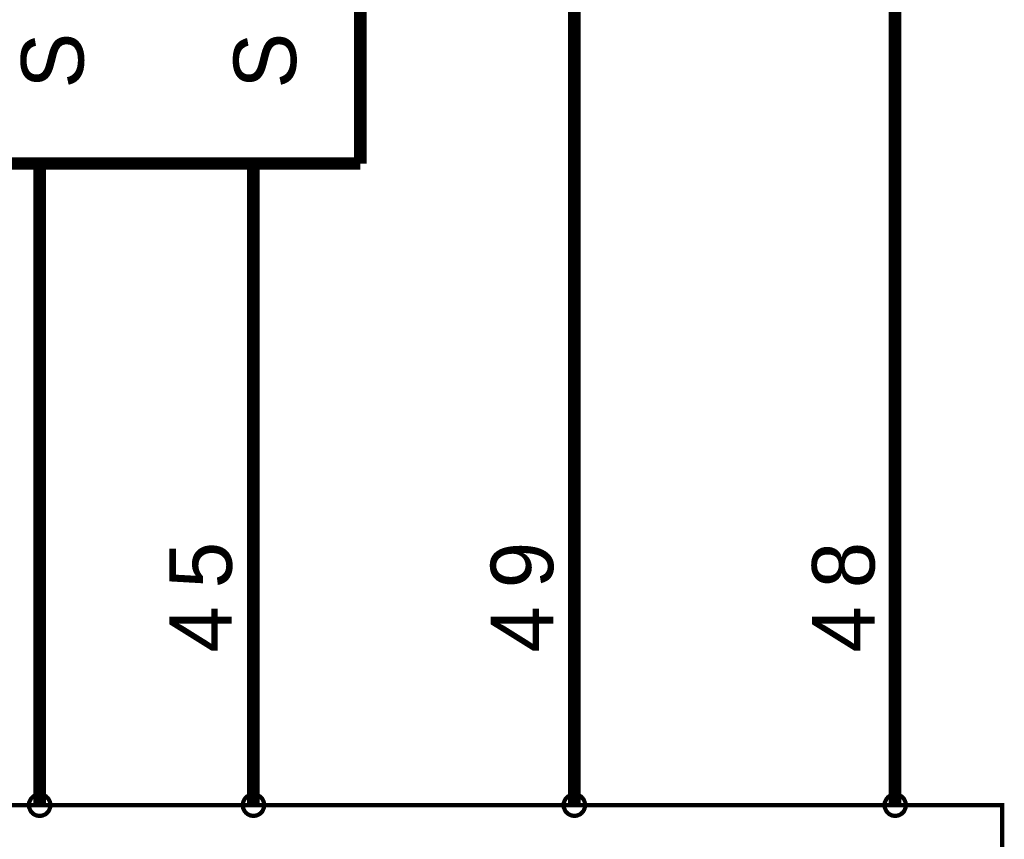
# Model space of a CAD drawing. Extents: x 0 to 22, y 0 to 17.
# Tile 6 of 62: x 4.2 to 5.1, y 10.4 to 11.1. Entities that reach past the tile are written whole.
import ezdxf

# ---------------------------------------------------------------- set-up
doc = ezdxf.new("R2010")
doc.units = 0
doc.layers.add('SHEET', color=255, linetype='CONTINUOUS')

msp = doc.modelspace()

# ---------------------------------------------------------------- linework, layer by layer
at = {"layer": 'SHEET'}
for points, const_width in [([(4.50049, 12.69992), (4.50049, 11)], 0.0118), ([(4.7006, 12.5), (5.00046, 12.5), (5.00046, 10.39983)], 0.0118), ([(4.7006, 10.39983), (4.7006, 11.69992)], 0.0118), ([(4.50049, 11), (3.30067, 11)], 0.0118), ([(4.20064, 11), (4.20064, 10.89983)], 0.0118), ([(4.40054, 11), (4.40054, 10.89983)], 0.0118), ([(4.20064, 10.39983), (4.20064, 10.89983)], 0.0118), ([(4.40054, 10.39983), (4.40054, 10.89983)], 0.0118), ([(4.19063, 10.39983), (4.19063, 10.40046), (4.19063, 10.40088), (4.19083, 10.40129), (4.19083, 10.40192), (4.19083, 10.40234), (4.19104, 10.40275), (4.19125, 10.40338), (4.19146, 10.4038), (4.19167, 10.40422), (4.19188, 10.40463), (4.19209, 10.40505), (4.19229, 10.40547), (4.1925, 10.40588), (4.19292, 10.4063), (4.19313, 10.40651), (4.19355, 10.40693), (4.19396, 10.40735), (4.19417, 10.40755), (4.19459, 10.40797), (4.19501, 10.40818), (4.19542, 10.40839), (4.19584, 10.4086), (4.19626, 10.40881), (4.19668, 10.40902), (4.19709, 10.40922), (4.19772, 10.40943), (4.19814, 10.40964), (4.19855, 10.40964), (4.19918, 10.40964), (4.1996, 10.40985), (4.20002, 10.40985), (4.20064, 10.40985)], 0.0039), ([(4.19063, 10.39983), (4.19063, 10.40046), (4.19063, 10.40088), (4.19083, 10.40129), (4.19083, 10.40192), (4.19083, 10.40234), (4.19104, 10.40275), (4.19125, 10.40338), (4.19146, 10.4038), (4.19167, 10.40422), (4.19188, 10.40463), (4.19209, 10.40505), (4.19229, 10.40547), (4.1925, 10.40588), (4.19292, 10.4063), (4.19313, 10.40651), (4.19355, 10.40693), (4.19396, 10.40735), (4.19417, 10.40755), (4.19459, 10.40797), (4.19501, 10.40818), (4.19542, 10.40839), (4.19584, 10.4086), (4.19626, 10.40881), (4.19668, 10.40902), (4.19709, 10.40922), (4.19772, 10.40943), (4.19814, 10.40964), (4.19855, 10.40964), (4.19918, 10.40964), (4.1996, 10.40985), (4.20002, 10.40985), (4.20064, 10.40985)], 0.0039), ([(4.20064, 10.40985), (4.20064, 10.40985)], 0.0039), ([(4.20064, 10.40985), (4.20106, 10.40985), (4.20168, 10.40985), (4.2021, 10.40964), (4.20273, 10.40964), (4.20315, 10.40964), (4.20356, 10.40943), (4.20398, 10.40922), (4.2044, 10.40902), (4.20502, 10.40881), (4.20544, 10.4086), (4.20586, 10.40839), (4.20628, 10.40818), (4.20669, 10.40797), (4.2069, 10.40755), (4.20732, 10.40735), (4.20774, 10.40693), (4.20794, 10.40651), (4.20836, 10.4063), (4.20857, 10.40588), (4.20899, 10.40547), (4.2092, 10.40505), (4.20941, 10.40463), (4.20961, 10.40422), (4.20982, 10.4038), (4.21003, 10.40338), (4.21024, 10.40275), (4.21024, 10.40234), (4.21045, 10.40192), (4.21045, 10.40129), (4.21066, 10.40088), (4.21066, 10.40046), (4.21066, 10.39983)], 0.0039), ([(4.20064, 10.40985), (4.20064, 10.40985)], 0.0039), ([(4.20064, 10.40985), (4.20106, 10.40985), (4.20168, 10.40985), (4.2021, 10.40964), (4.20273, 10.40964), (4.20315, 10.40964), (4.20356, 10.40943), (4.20398, 10.40922), (4.2044, 10.40902), (4.20502, 10.40881), (4.20544, 10.4086), (4.20586, 10.40839), (4.20628, 10.40818), (4.20669, 10.40797), (4.2069, 10.40755), (4.20732, 10.40735), (4.20774, 10.40693), (4.20794, 10.40651), (4.20836, 10.4063), (4.20857, 10.40588), (4.20899, 10.40547), (4.2092, 10.40505), (4.20941, 10.40463), (4.20961, 10.40422), (4.20982, 10.4038), (4.21003, 10.40338), (4.21024, 10.40275), (4.21024, 10.40234), (4.21045, 10.40192), (4.21045, 10.40129), (4.21066, 10.40088), (4.21066, 10.40046), (4.21066, 10.39983)], 0.0039), ([(4.39053, 10.39983), (4.39053, 10.40046), (4.39053, 10.40088), (4.39074, 10.40129), (4.39074, 10.40192), (4.39094, 10.40234), (4.39094, 10.40275), (4.39115, 10.40338), (4.39136, 10.4038), (4.39157, 10.40422), (4.39178, 10.40463), (4.39199, 10.40505), (4.3922, 10.40547), (4.39261, 10.40588), (4.39282, 10.4063), (4.39324, 10.40651), (4.39345, 10.40693), (4.39387, 10.40735), (4.39428, 10.40755), (4.39449, 10.40797), (4.39491, 10.40818), (4.39533, 10.40839), (4.39574, 10.4086), (4.39616, 10.40881), (4.39679, 10.40902), (4.3972, 10.40922), (4.39762, 10.40943), (4.39804, 10.40964), (4.39846, 10.40964), (4.39908, 10.40964), (4.3995, 10.40985), (4.40013, 10.40985), (4.40054, 10.40985)], 0.0039), ([(4.39053, 10.39983), (4.39053, 10.40046), (4.39053, 10.40088), (4.39074, 10.40129), (4.39074, 10.40192), (4.39094, 10.40234), (4.39094, 10.40275), (4.39115, 10.40338), (4.39136, 10.4038), (4.39157, 10.40422), (4.39178, 10.40463), (4.39199, 10.40505), (4.3922, 10.40547), (4.39261, 10.40588), (4.39282, 10.4063), (4.39324, 10.40651), (4.39345, 10.40693), (4.39387, 10.40735), (4.39428, 10.40755), (4.39449, 10.40797), (4.39491, 10.40818), (4.39533, 10.40839), (4.39574, 10.4086), (4.39616, 10.40881), (4.39679, 10.40902), (4.3972, 10.40922), (4.39762, 10.40943), (4.39804, 10.40964), (4.39846, 10.40964), (4.39908, 10.40964), (4.3995, 10.40985), (4.40013, 10.40985), (4.40054, 10.40985)], 0.0039), ([(4.40054, 10.40985), (4.40054, 10.40985)], 0.0039), ([(4.40054, 10.40985), (4.40117, 10.40985), (4.40159, 10.40985), (4.402, 10.40964), (4.40263, 10.40964), (4.40305, 10.40964), (4.40346, 10.40943), (4.40409, 10.40922), (4.40451, 10.40902), (4.40492, 10.40881), (4.40534, 10.4086), (4.40576, 10.40839), (4.40618, 10.40818), (4.40659, 10.40797), (4.40701, 10.40755), (4.40722, 10.40735), (4.40764, 10.40693), (4.40805, 10.40651), (4.40826, 10.4063), (4.40868, 10.40588), (4.40889, 10.40547), (4.4091, 10.40505), (4.40931, 10.40463), (4.40952, 10.40422), (4.40972, 10.4038), (4.40993, 10.40338), (4.41014, 10.40275), (4.41035, 10.40234), (4.41035, 10.40192), (4.41035, 10.40129), (4.41056, 10.40088), (4.41056, 10.40046), (4.41056, 10.39983)], 0.0039), ([(4.40054, 10.40985), (4.40054, 10.40985)], 0.0039), ([(4.40054, 10.40985), (4.40117, 10.40985), (4.40159, 10.40985), (4.402, 10.40964), (4.40263, 10.40964), (4.40305, 10.40964), (4.40346, 10.40943), (4.40409, 10.40922), (4.40451, 10.40902), (4.40492, 10.40881), (4.40534, 10.4086), (4.40576, 10.40839), (4.40618, 10.40818), (4.40659, 10.40797), (4.40701, 10.40755), (4.40722, 10.40735), (4.40764, 10.40693), (4.40805, 10.40651), (4.40826, 10.4063), (4.40868, 10.40588), (4.40889, 10.40547), (4.4091, 10.40505), (4.40931, 10.40463), (4.40952, 10.40422), (4.40972, 10.4038), (4.40993, 10.40338), (4.41014, 10.40275), (4.41035, 10.40234), (4.41035, 10.40192), (4.41035, 10.40129), (4.41056, 10.40088), (4.41056, 10.40046), (4.41056, 10.39983)], 0.0039), ([(4.69059, 10.39983), (4.69059, 10.40046), (4.69059, 10.40088), (4.6908, 10.40129), (4.6908, 10.40192), (4.6908, 10.40234), (4.691, 10.40275), (4.69121, 10.40338), (4.69142, 10.4038), (4.69163, 10.40422), (4.69184, 10.40463), (4.69205, 10.40505), (4.69226, 10.40547), (4.69247, 10.40588), (4.69288, 10.4063), (4.69309, 10.40651), (4.69351, 10.40693), (4.69393, 10.40735), (4.69413, 10.40755), (4.69455, 10.40797), (4.69497, 10.40818), (4.69539, 10.40839), (4.6958, 10.4086), (4.69622, 10.40881), (4.69664, 10.40902), (4.69706, 10.40922), (4.69768, 10.40943), (4.6981, 10.40964), (4.69852, 10.40964), (4.69914, 10.40964), (4.69956, 10.40985), (4.69998, 10.40985), (4.7006, 10.40985)], 0.0039), ([(4.69059, 10.39983), (4.69059, 10.40046), (4.69059, 10.40088), (4.6908, 10.40129), (4.6908, 10.40192), (4.6908, 10.40234), (4.691, 10.40275), (4.69121, 10.40338), (4.69142, 10.4038), (4.69163, 10.40422), (4.69184, 10.40463), (4.69205, 10.40505), (4.69226, 10.40547), (4.69247, 10.40588), (4.69288, 10.4063), (4.69309, 10.40651), (4.69351, 10.40693), (4.69393, 10.40735), (4.69413, 10.40755), (4.69455, 10.40797), (4.69497, 10.40818), (4.69539, 10.40839), (4.6958, 10.4086), (4.69622, 10.40881), (4.69664, 10.40902), (4.69706, 10.40922), (4.69768, 10.40943), (4.6981, 10.40964), (4.69852, 10.40964), (4.69914, 10.40964), (4.69956, 10.40985), (4.69998, 10.40985), (4.7006, 10.40985)], 0.0039), ([(4.7006, 10.40985), (4.7006, 10.40985)], 0.0039), ([(4.7006, 10.40985), (4.70102, 10.40985), (4.70165, 10.40985), (4.70206, 10.40964), (4.70269, 10.40964), (4.70311, 10.40964), (4.70352, 10.40943), (4.70394, 10.40922), (4.70436, 10.40902), (4.70499, 10.40881), (4.7054, 10.4086), (4.70582, 10.40839), (4.70624, 10.40818), (4.70665, 10.40797), (4.70686, 10.40755), (4.70728, 10.40735), (4.7077, 10.40693), (4.70791, 10.40651), (4.70832, 10.4063), (4.70853, 10.40588), (4.70895, 10.40547), (4.70916, 10.40505), (4.70937, 10.40463), (4.70958, 10.40422), (4.70978, 10.4038), (4.70999, 10.40338), (4.7102, 10.40275), (4.7102, 10.40234), (4.71041, 10.40192), (4.71041, 10.40129), (4.71062, 10.40088), (4.71062, 10.40046), (4.71062, 10.39983)], 0.0039), ([(4.7006, 10.40985), (4.7006, 10.40985)], 0.0039), ([(4.7006, 10.40985), (4.70102, 10.40985), (4.70165, 10.40985), (4.70206, 10.40964), (4.70269, 10.40964), (4.70311, 10.40964), (4.70352, 10.40943), (4.70394, 10.40922), (4.70436, 10.40902), (4.70499, 10.40881), (4.7054, 10.4086), (4.70582, 10.40839), (4.70624, 10.40818), (4.70665, 10.40797), (4.70686, 10.40755), (4.70728, 10.40735), (4.7077, 10.40693), (4.70791, 10.40651), (4.70832, 10.4063), (4.70853, 10.40588), (4.70895, 10.40547), (4.70916, 10.40505), (4.70937, 10.40463), (4.70958, 10.40422), (4.70978, 10.4038), (4.70999, 10.40338), (4.7102, 10.40275), (4.7102, 10.40234), (4.71041, 10.40192), (4.71041, 10.40129), (4.71062, 10.40088), (4.71062, 10.40046), (4.71062, 10.39983)], 0.0039), ([(4.99065, 10.39983), (4.99065, 10.40046), (4.99065, 10.40088), (4.99086, 10.40129), (4.99086, 10.40192), (4.99086, 10.40234), (4.99107, 10.40275), (4.99127, 10.40338), (4.99148, 10.4038), (4.99169, 10.40422), (4.9919, 10.40463), (4.99211, 10.40505), (4.99232, 10.40547), (4.99253, 10.40588), (4.99294, 10.4063), (4.99315, 10.40651), (4.99357, 10.40693), (4.99378, 10.40735), (4.9942, 10.40755), (4.99461, 10.40797), (4.99503, 10.40818), (4.99545, 10.40839), (4.99586, 10.4086), (4.99628, 10.40881), (4.9967, 10.40902), (4.99712, 10.40922), (4.99753, 10.40943), (4.99795, 10.40964), (4.99858, 10.40964), (4.99899, 10.40964), (4.99941, 10.40985), (5.00004, 10.40985), (5.00046, 10.40985)], 0.0039), ([(4.99065, 10.39983), (4.99065, 10.40046), (4.99065, 10.40088), (4.99086, 10.40129), (4.99086, 10.40192), (4.99086, 10.40234), (4.99107, 10.40275), (4.99127, 10.40338), (4.99148, 10.4038), (4.99169, 10.40422), (4.9919, 10.40463), (4.99211, 10.40505), (4.99232, 10.40547), (4.99253, 10.40588), (4.99294, 10.4063), (4.99315, 10.40651), (4.99357, 10.40693), (4.99378, 10.40735), (4.9942, 10.40755), (4.99461, 10.40797), (4.99503, 10.40818), (4.99545, 10.40839), (4.99586, 10.4086), (4.99628, 10.40881), (4.9967, 10.40902), (4.99712, 10.40922), (4.99753, 10.40943), (4.99795, 10.40964), (4.99858, 10.40964), (4.99899, 10.40964), (4.99941, 10.40985), (5.00004, 10.40985), (5.00046, 10.40985)], 0.0039), ([(5.00046, 10.40985), (5.00046, 10.40985)], 0.0039), ([(5.00046, 10.40985), (5.00108, 10.40985), (5.0015, 10.40985), (5.00192, 10.40964), (5.00254, 10.40964), (5.00296, 10.40964), (5.00338, 10.40943), (5.004, 10.40922), (5.00442, 10.40902), (5.00484, 10.40881), (5.00525, 10.4086), (5.00567, 10.40839), (5.00609, 10.40818), (5.00651, 10.40797), (5.00692, 10.40755), (5.00713, 10.40735), (5.00755, 10.40693), (5.00797, 10.40651), (5.00818, 10.4063), (5.00859, 10.40588), (5.0088, 10.40547), (5.00901, 10.40505), (5.00922, 10.40463), (5.00943, 10.40422), (5.00964, 10.4038), (5.00985, 10.40338), (5.01005, 10.40275), (5.01026, 10.40234), (5.01026, 10.40192), (5.01026, 10.40129), (5.01047, 10.40088), (5.01047, 10.40046), (5.01047, 10.39983)], 0.0039), ([(5.00046, 10.40985), (5.00046, 10.40985)], 0.0039), ([(5.00046, 10.40985), (5.00108, 10.40985), (5.0015, 10.40985), (5.00192, 10.40964), (5.00254, 10.40964), (5.00296, 10.40964), (5.00338, 10.40943), (5.004, 10.40922), (5.00442, 10.40902), (5.00484, 10.40881), (5.00525, 10.4086), (5.00567, 10.40839), (5.00609, 10.40818), (5.00651, 10.40797), (5.00692, 10.40755), (5.00713, 10.40735), (5.00755, 10.40693), (5.00797, 10.40651), (5.00818, 10.4063), (5.00859, 10.40588), (5.0088, 10.40547), (5.00901, 10.40505), (5.00922, 10.40463), (5.00943, 10.40422), (5.00964, 10.4038), (5.00985, 10.40338), (5.01005, 10.40275), (5.01026, 10.40234), (5.01026, 10.40192), (5.01026, 10.40129), (5.01047, 10.40088), (5.01047, 10.40046), (5.01047, 10.39983)], 0.0039), ([(4.20064, 10.38982), (4.20002, 10.38982), (4.1996, 10.38982), (4.19918, 10.39003), (4.19855, 10.39003), (4.19814, 10.39023), (4.19772, 10.39023), (4.19709, 10.39044), (4.19668, 10.39065), (4.19626, 10.39086), (4.19584, 10.39107), (4.19542, 10.39128), (4.19501, 10.39149), (4.19459, 10.3919), (4.19417, 10.39211), (4.19396, 10.39253), (4.19355, 10.39274), (4.19313, 10.39316), (4.19292, 10.39357), (4.1925, 10.39378), (4.19229, 10.3942), (4.19209, 10.39462), (4.19188, 10.39503), (4.19167, 10.39545), (4.19146, 10.39608), (4.19125, 10.39649), (4.19104, 10.39691), (4.19083, 10.39733), (4.19083, 10.39775), (4.19083, 10.39837), (4.19063, 10.39879), (4.19063, 10.39942), (4.19063, 10.39983)], 0.0039), ([(4.19063, 10.39983), (4.19063, 10.39983)], 0.0039), ([(4.20064, 10.38982), (4.20002, 10.38982), (4.1996, 10.38982), (4.19918, 10.39003), (4.19855, 10.39003), (4.19814, 10.39023), (4.19772, 10.39023), (4.19709, 10.39044), (4.19668, 10.39065), (4.19626, 10.39086), (4.19584, 10.39107), (4.19542, 10.39128), (4.19501, 10.39149), (4.19459, 10.3919), (4.19417, 10.39211), (4.19396, 10.39253), (4.19355, 10.39274), (4.19313, 10.39316), (4.19292, 10.39357), (4.1925, 10.39378), (4.19229, 10.3942), (4.19209, 10.39462), (4.19188, 10.39503), (4.19167, 10.39545), (4.19146, 10.39608), (4.19125, 10.39649), (4.19104, 10.39691), (4.19083, 10.39733), (4.19083, 10.39775), (4.19083, 10.39837), (4.19063, 10.39879), (4.19063, 10.39942), (4.19063, 10.39983)], 0.0039), ([(4.19063, 10.39983), (4.19063, 10.39983)], 0.0039), ([(4.21066, 10.39983), (4.21066, 10.39942), (4.21066, 10.39879), (4.21045, 10.39837), (4.21045, 10.39775), (4.21024, 10.39733), (4.21024, 10.39691), (4.21003, 10.39649), (4.20982, 10.39608), (4.20961, 10.39545), (4.20941, 10.39503), (4.2092, 10.39462), (4.20899, 10.3942), (4.20857, 10.39378), (4.20836, 10.39357), (4.20794, 10.39316), (4.20774, 10.39274), (4.20732, 10.39253), (4.2069, 10.39211), (4.20669, 10.3919), (4.20628, 10.39149), (4.20586, 10.39128), (4.20544, 10.39107), (4.20502, 10.39086), (4.2044, 10.39065), (4.20398, 10.39044), (4.20356, 10.39023), (4.20315, 10.39023), (4.20273, 10.39003), (4.2021, 10.39003), (4.20168, 10.38982), (4.20106, 10.38982), (4.20064, 10.38982)], 0.0039), ([(4.21066, 10.39983), (4.21066, 10.39942), (4.21066, 10.39879), (4.21045, 10.39837), (4.21045, 10.39775), (4.21024, 10.39733), (4.21024, 10.39691), (4.21003, 10.39649), (4.20982, 10.39608), (4.20961, 10.39545), (4.20941, 10.39503), (4.2092, 10.39462), (4.20899, 10.3942), (4.20857, 10.39378), (4.20836, 10.39357), (4.20794, 10.39316), (4.20774, 10.39274), (4.20732, 10.39253), (4.2069, 10.39211), (4.20669, 10.3919), (4.20628, 10.39149), (4.20586, 10.39128), (4.20544, 10.39107), (4.20502, 10.39086), (4.2044, 10.39065), (4.20398, 10.39044), (4.20356, 10.39023), (4.20315, 10.39023), (4.20273, 10.39003), (4.2021, 10.39003), (4.20168, 10.38982), (4.20106, 10.38982), (4.20064, 10.38982)], 0.0039), ([(4.21066, 10.39983), (4.21066, 10.39983), (4.21066, 10.39983), (4.21066, 10.39983), (4.21066, 10.39983), (4.21066, 10.39983), (4.21066, 10.39983), (4.21066, 10.39983), (4.21066, 10.39983), (4.21066, 10.39983), (4.21066, 10.39983), (4.21066, 10.39983), (4.21066, 10.39983), (4.21066, 10.39983), (4.21066, 10.39983), (4.21066, 10.39983), (4.21066, 10.39983), (4.21066, 10.39983), (4.21066, 10.39983), (4.21066, 10.39983), (4.21066, 10.39983), (4.21066, 10.39983), (4.21066, 10.39983), (4.21066, 10.39983), (4.21066, 10.39983), (4.21066, 10.39983), (4.21066, 10.39983), (4.21066, 10.39983), (4.21066, 10.39983), (4.21066, 10.39983), (4.21066, 10.39983), (4.21066, 10.39983), (4.21066, 10.39983)], 0.0039), ([(4.21066, 10.39983), (4.21066, 10.39983)], 0.0039), ([(4.21066, 10.39983), (4.21066, 10.39983), (4.21066, 10.39983), (4.21066, 10.39983), (4.21066, 10.39983), (4.21066, 10.39983), (4.21066, 10.39983), (4.21066, 10.39983), (4.21066, 10.39983), (4.21066, 10.39983), (4.21066, 10.39983), (4.21066, 10.39983), (4.21066, 10.39983), (4.21066, 10.39983), (4.21066, 10.39983), (4.21066, 10.39983), (4.21066, 10.39983), (4.21066, 10.39983), (4.21066, 10.39983), (4.21066, 10.39983), (4.21066, 10.39983), (4.21066, 10.39983), (4.21066, 10.39983), (4.21066, 10.39983), (4.21066, 10.39983), (4.21066, 10.39983), (4.21066, 10.39983), (4.21066, 10.39983), (4.21066, 10.39983), (4.21066, 10.39983), (4.21066, 10.39983), (4.21066, 10.39983), (4.21066, 10.39983)], 0.0039), ([(4.21066, 10.39983), (4.21066, 10.39983)], 0.0039), ([(4.40054, 10.38982), (4.40013, 10.38982), (4.3995, 10.38982), (4.39908, 10.39003), (4.39846, 10.39003), (4.39804, 10.39023), (4.39762, 10.39023), (4.3972, 10.39044), (4.39679, 10.39065), (4.39616, 10.39086), (4.39574, 10.39107), (4.39533, 10.39128), (4.39491, 10.39149), (4.39449, 10.3919), (4.39428, 10.39211), (4.39387, 10.39253), (4.39345, 10.39274), (4.39324, 10.39316), (4.39282, 10.39357), (4.39261, 10.39378), (4.3922, 10.3942), (4.39199, 10.39462), (4.39178, 10.39503), (4.39157, 10.39545), (4.39136, 10.39608), (4.39115, 10.39649), (4.39094, 10.39691), (4.39094, 10.39733), (4.39074, 10.39775), (4.39074, 10.39837), (4.39053, 10.39879), (4.39053, 10.39942), (4.39053, 10.39983)], 0.0039), ([(4.39053, 10.39983), (4.39053, 10.39983)], 0.0039), ([(4.40054, 10.38982), (4.40013, 10.38982), (4.3995, 10.38982), (4.39908, 10.39003), (4.39846, 10.39003), (4.39804, 10.39023), (4.39762, 10.39023), (4.3972, 10.39044), (4.39679, 10.39065), (4.39616, 10.39086), (4.39574, 10.39107), (4.39533, 10.39128), (4.39491, 10.39149), (4.39449, 10.3919), (4.39428, 10.39211), (4.39387, 10.39253), (4.39345, 10.39274), (4.39324, 10.39316), (4.39282, 10.39357), (4.39261, 10.39378), (4.3922, 10.3942), (4.39199, 10.39462), (4.39178, 10.39503), (4.39157, 10.39545), (4.39136, 10.39608), (4.39115, 10.39649), (4.39094, 10.39691), (4.39094, 10.39733), (4.39074, 10.39775), (4.39074, 10.39837), (4.39053, 10.39879), (4.39053, 10.39942), (4.39053, 10.39983)], 0.0039), ([(4.39053, 10.39983), (4.39053, 10.39983)], 0.0039), ([(4.41056, 10.39983), (4.41056, 10.39942), (4.41056, 10.39879), (4.41035, 10.39837), (4.41035, 10.39775), (4.41035, 10.39733), (4.41014, 10.39691), (4.40993, 10.39649), (4.40972, 10.39608), (4.40952, 10.39545), (4.40931, 10.39503), (4.4091, 10.39462), (4.40889, 10.3942), (4.40868, 10.39378), (4.40826, 10.39357), (4.40805, 10.39316), (4.40764, 10.39274), (4.40722, 10.39253), (4.40701, 10.39211), (4.40659, 10.3919), (4.40618, 10.39149), (4.40576, 10.39128), (4.40534, 10.39107), (4.40492, 10.39086), (4.40451, 10.39065), (4.40409, 10.39044), (4.40346, 10.39023), (4.40305, 10.39023), (4.40263, 10.39003), (4.402, 10.39003), (4.40159, 10.38982), (4.40117, 10.38982), (4.40054, 10.38982)], 0.0039), ([(4.41056, 10.39983), (4.41056, 10.39942), (4.41056, 10.39879), (4.41035, 10.39837), (4.41035, 10.39775), (4.41035, 10.39733), (4.41014, 10.39691), (4.40993, 10.39649), (4.40972, 10.39608), (4.40952, 10.39545), (4.40931, 10.39503), (4.4091, 10.39462), (4.40889, 10.3942), (4.40868, 10.39378), (4.40826, 10.39357), (4.40805, 10.39316), (4.40764, 10.39274), (4.40722, 10.39253), (4.40701, 10.39211), (4.40659, 10.3919), (4.40618, 10.39149), (4.40576, 10.39128), (4.40534, 10.39107), (4.40492, 10.39086), (4.40451, 10.39065), (4.40409, 10.39044), (4.40346, 10.39023), (4.40305, 10.39023), (4.40263, 10.39003), (4.402, 10.39003), (4.40159, 10.38982), (4.40117, 10.38982), (4.40054, 10.38982)], 0.0039), ([(4.41056, 10.39983), (4.41056, 10.39983), (4.41056, 10.39983), (4.41056, 10.39983), (4.41056, 10.39983), (4.41056, 10.39983), (4.41056, 10.39983), (4.41056, 10.39983), (4.41056, 10.39983), (4.41056, 10.39983), (4.41056, 10.39983), (4.41056, 10.39983), (4.41056, 10.39983), (4.41056, 10.39983), (4.41056, 10.39983), (4.41056, 10.39983), (4.41056, 10.39983), (4.41056, 10.39983), (4.41056, 10.39983), (4.41056, 10.39983), (4.41056, 10.39983), (4.41056, 10.39983), (4.41056, 10.39983), (4.41056, 10.39983), (4.41056, 10.39983), (4.41056, 10.39983), (4.41056, 10.39983), (4.41056, 10.39983), (4.41056, 10.39983), (4.41056, 10.39983), (4.41056, 10.39983), (4.41056, 10.39983), (4.41056, 10.39983)], 0.0039), ([(4.41056, 10.39983), (4.41056, 10.39983)], 0.0039), ([(4.41056, 10.39983), (4.41056, 10.39983), (4.41056, 10.39983), (4.41056, 10.39983), (4.41056, 10.39983), (4.41056, 10.39983), (4.41056, 10.39983), (4.41056, 10.39983), (4.41056, 10.39983), (4.41056, 10.39983), (4.41056, 10.39983), (4.41056, 10.39983), (4.41056, 10.39983), (4.41056, 10.39983), (4.41056, 10.39983), (4.41056, 10.39983), (4.41056, 10.39983), (4.41056, 10.39983), (4.41056, 10.39983), (4.41056, 10.39983), (4.41056, 10.39983), (4.41056, 10.39983), (4.41056, 10.39983), (4.41056, 10.39983), (4.41056, 10.39983), (4.41056, 10.39983), (4.41056, 10.39983), (4.41056, 10.39983), (4.41056, 10.39983), (4.41056, 10.39983), (4.41056, 10.39983), (4.41056, 10.39983), (4.41056, 10.39983)], 0.0039), ([(4.41056, 10.39983), (4.41056, 10.39983)], 0.0039), ([(4.7006, 10.38982), (4.69998, 10.38982), (4.69956, 10.38982), (4.69914, 10.39003), (4.69852, 10.39003), (4.6981, 10.39023), (4.69768, 10.39023), (4.69706, 10.39044), (4.69664, 10.39065), (4.69622, 10.39086), (4.6958, 10.39107), (4.69539, 10.39128), (4.69497, 10.39149), (4.69455, 10.3919), (4.69413, 10.39211), (4.69393, 10.39253), (4.69351, 10.39274), (4.69309, 10.39316), (4.69288, 10.39357), (4.69247, 10.39378), (4.69226, 10.3942), (4.69205, 10.39462), (4.69184, 10.39503), (4.69163, 10.39545), (4.69142, 10.39608), (4.69121, 10.39649), (4.691, 10.39691), (4.6908, 10.39733), (4.6908, 10.39775), (4.6908, 10.39837), (4.69059, 10.39879), (4.69059, 10.39942), (4.69059, 10.39983)], 0.0039), ([(4.69059, 10.39983), (4.69059, 10.39983)], 0.0039), ([(4.7006, 10.38982), (4.69998, 10.38982), (4.69956, 10.38982), (4.69914, 10.39003), (4.69852, 10.39003), (4.6981, 10.39023), (4.69768, 10.39023), (4.69706, 10.39044), (4.69664, 10.39065), (4.69622, 10.39086), (4.6958, 10.39107), (4.69539, 10.39128), (4.69497, 10.39149), (4.69455, 10.3919), (4.69413, 10.39211), (4.69393, 10.39253), (4.69351, 10.39274), (4.69309, 10.39316), (4.69288, 10.39357), (4.69247, 10.39378), (4.69226, 10.3942), (4.69205, 10.39462), (4.69184, 10.39503), (4.69163, 10.39545), (4.69142, 10.39608), (4.69121, 10.39649), (4.691, 10.39691), (4.6908, 10.39733), (4.6908, 10.39775), (4.6908, 10.39837), (4.69059, 10.39879), (4.69059, 10.39942), (4.69059, 10.39983)], 0.0039), ([(4.69059, 10.39983), (4.69059, 10.39983)], 0.0039), ([(4.71062, 10.39983), (4.71062, 10.39942), (4.71062, 10.39879), (4.71041, 10.39837), (4.71041, 10.39775), (4.7102, 10.39733), (4.7102, 10.39691), (4.70999, 10.39649), (4.70978, 10.39608), (4.70958, 10.39545), (4.70937, 10.39503), (4.70916, 10.39462), (4.70895, 10.3942), (4.70853, 10.39378), (4.70832, 10.39357), (4.70791, 10.39316), (4.7077, 10.39274), (4.70728, 10.39253), (4.70686, 10.39211), (4.70665, 10.3919), (4.70624, 10.39149), (4.70582, 10.39128), (4.7054, 10.39107), (4.70499, 10.39086), (4.70436, 10.39065), (4.70394, 10.39044), (4.70352, 10.39023), (4.70311, 10.39023), (4.70269, 10.39003), (4.70206, 10.39003), (4.70165, 10.38982), (4.70102, 10.38982), (4.7006, 10.38982)], 0.0039), ([(4.71062, 10.39983), (4.71062, 10.39942), (4.71062, 10.39879), (4.71041, 10.39837), (4.71041, 10.39775), (4.7102, 10.39733), (4.7102, 10.39691), (4.70999, 10.39649), (4.70978, 10.39608), (4.70958, 10.39545), (4.70937, 10.39503), (4.70916, 10.39462), (4.70895, 10.3942), (4.70853, 10.39378), (4.70832, 10.39357), (4.70791, 10.39316), (4.7077, 10.39274), (4.70728, 10.39253), (4.70686, 10.39211), (4.70665, 10.3919), (4.70624, 10.39149), (4.70582, 10.39128), (4.7054, 10.39107), (4.70499, 10.39086), (4.70436, 10.39065), (4.70394, 10.39044), (4.70352, 10.39023), (4.70311, 10.39023), (4.70269, 10.39003), (4.70206, 10.39003), (4.70165, 10.38982), (4.70102, 10.38982), (4.7006, 10.38982)], 0.0039), ([(4.71062, 10.39983), (4.71062, 10.39983), (4.71062, 10.39983), (4.71062, 10.39983), (4.71062, 10.39983), (4.71062, 10.39983), (4.71062, 10.39983), (4.71062, 10.39983), (4.71062, 10.39983), (4.71062, 10.39983), (4.71062, 10.39983), (4.71062, 10.39983), (4.71062, 10.39983), (4.71062, 10.39983), (4.71062, 10.39983), (4.71062, 10.39983), (4.71062, 10.39983), (4.71062, 10.39983), (4.71062, 10.39983), (4.71062, 10.39983), (4.71062, 10.39983), (4.71062, 10.39983), (4.71062, 10.39983), (4.71062, 10.39983), (4.71062, 10.39983), (4.71062, 10.39983), (4.71062, 10.39983), (4.71062, 10.39983), (4.71062, 10.39983), (4.71062, 10.39983), (4.71062, 10.39983), (4.71062, 10.39983), (4.71062, 10.39983)], 0.0039), ([(4.71062, 10.39983), (4.71062, 10.39983)], 0.0039), ([(4.71062, 10.39983), (4.71062, 10.39983), (4.71062, 10.39983), (4.71062, 10.39983), (4.71062, 10.39983), (4.71062, 10.39983), (4.71062, 10.39983), (4.71062, 10.39983), (4.71062, 10.39983), (4.71062, 10.39983), (4.71062, 10.39983), (4.71062, 10.39983), (4.71062, 10.39983), (4.71062, 10.39983), (4.71062, 10.39983), (4.71062, 10.39983), (4.71062, 10.39983), (4.71062, 10.39983), (4.71062, 10.39983), (4.71062, 10.39983), (4.71062, 10.39983), (4.71062, 10.39983), (4.71062, 10.39983), (4.71062, 10.39983), (4.71062, 10.39983), (4.71062, 10.39983), (4.71062, 10.39983), (4.71062, 10.39983), (4.71062, 10.39983), (4.71062, 10.39983), (4.71062, 10.39983), (4.71062, 10.39983), (4.71062, 10.39983)], 0.0039), ([(4.71062, 10.39983), (4.71062, 10.39983)], 0.0039), ([(5.00046, 10.38982), (5.00004, 10.38982), (4.99941, 10.38982), (4.99899, 10.39003), (4.99858, 10.39003), (4.99795, 10.39023), (4.99753, 10.39023), (4.99712, 10.39044), (4.9967, 10.39065), (4.99628, 10.39086), (4.99586, 10.39107), (4.99545, 10.39128), (4.99503, 10.39149), (4.99461, 10.3919), (4.9942, 10.39211), (4.99378, 10.39253), (4.99357, 10.39274), (4.99315, 10.39316), (4.99294, 10.39357), (4.99253, 10.39378), (4.99232, 10.3942), (4.99211, 10.39462), (4.9919, 10.39503), (4.99169, 10.39545), (4.99148, 10.39608), (4.99127, 10.39649), (4.99107, 10.39691), (4.99086, 10.39733), (4.99086, 10.39775), (4.99086, 10.39837), (4.99065, 10.39879), (4.99065, 10.39942), (4.99065, 10.39983)], 0.0039), ([(4.99065, 10.39983), (4.99065, 10.39983)], 0.0039), ([(5.00046, 10.38982), (5.00004, 10.38982), (4.99941, 10.38982), (4.99899, 10.39003), (4.99858, 10.39003), (4.99795, 10.39023), (4.99753, 10.39023), (4.99712, 10.39044), (4.9967, 10.39065), (4.99628, 10.39086), (4.99586, 10.39107), (4.99545, 10.39128), (4.99503, 10.39149), (4.99461, 10.3919), (4.9942, 10.39211), (4.99378, 10.39253), (4.99357, 10.39274), (4.99315, 10.39316), (4.99294, 10.39357), (4.99253, 10.39378), (4.99232, 10.3942), (4.99211, 10.39462), (4.9919, 10.39503), (4.99169, 10.39545), (4.99148, 10.39608), (4.99127, 10.39649), (4.99107, 10.39691), (4.99086, 10.39733), (4.99086, 10.39775), (4.99086, 10.39837), (4.99065, 10.39879), (4.99065, 10.39942), (4.99065, 10.39983)], 0.0039), ([(4.99065, 10.39983), (4.99065, 10.39983)], 0.0039), ([(5.01047, 10.39983), (5.01047, 10.39942), (5.01047, 10.39879), (5.01026, 10.39837), (5.01026, 10.39775), (5.01026, 10.39733), (5.01005, 10.39691), (5.00985, 10.39649), (5.00964, 10.39608), (5.00943, 10.39545), (5.00922, 10.39503), (5.00901, 10.39462), (5.0088, 10.3942), (5.00859, 10.39378), (5.00818, 10.39357), (5.00797, 10.39316), (5.00755, 10.39274), (5.00713, 10.39253), (5.00692, 10.39211), (5.00651, 10.3919), (5.00609, 10.39149), (5.00567, 10.39128), (5.00525, 10.39107), (5.00484, 10.39086), (5.00442, 10.39065), (5.004, 10.39044), (5.00338, 10.39023), (5.00296, 10.39023), (5.00254, 10.39003), (5.00192, 10.39003), (5.0015, 10.38982), (5.00108, 10.38982), (5.00046, 10.38982)], 0.0039), ([(5.01047, 10.39983), (5.01047, 10.39942), (5.01047, 10.39879), (5.01026, 10.39837), (5.01026, 10.39775), (5.01026, 10.39733), (5.01005, 10.39691), (5.00985, 10.39649), (5.00964, 10.39608), (5.00943, 10.39545), (5.00922, 10.39503), (5.00901, 10.39462), (5.0088, 10.3942), (5.00859, 10.39378), (5.00818, 10.39357), (5.00797, 10.39316), (5.00755, 10.39274), (5.00713, 10.39253), (5.00692, 10.39211), (5.00651, 10.3919), (5.00609, 10.39149), (5.00567, 10.39128), (5.00525, 10.39107), (5.00484, 10.39086), (5.00442, 10.39065), (5.004, 10.39044), (5.00338, 10.39023), (5.00296, 10.39023), (5.00254, 10.39003), (5.00192, 10.39003), (5.0015, 10.38982), (5.00108, 10.38982), (5.00046, 10.38982)], 0.0039), ([(5.01047, 10.39983), (5.01047, 10.39983), (5.01047, 10.39983), (5.01047, 10.39983), (5.01047, 10.39983), (5.01047, 10.39983), (5.01047, 10.39983), (5.01047, 10.39983), (5.01047, 10.39983), (5.01047, 10.39983), (5.01047, 10.39983), (5.01047, 10.39983), (5.01047, 10.39983), (5.01047, 10.39983), (5.01047, 10.39983), (5.01047, 10.39983), (5.01047, 10.39983), (5.01047, 10.39983), (5.01047, 10.39983), (5.01047, 10.39983), (5.01047, 10.39983), (5.01047, 10.39983), (5.01047, 10.39983), (5.01047, 10.39983), (5.01047, 10.39983), (5.01047, 10.39983), (5.01047, 10.39983), (5.01047, 10.39983), (5.01047, 10.39983), (5.01047, 10.39983), (5.01047, 10.39983), (5.01047, 10.39983), (5.01047, 10.39983)], 0.0039), ([(5.01047, 10.39983), (5.01047, 10.39983)], 0.0039), ([(5.01047, 10.39983), (5.01047, 10.39983), (5.01047, 10.39983), (5.01047, 10.39983), (5.01047, 10.39983), (5.01047, 10.39983), (5.01047, 10.39983), (5.01047, 10.39983), (5.01047, 10.39983), (5.01047, 10.39983), (5.01047, 10.39983), (5.01047, 10.39983), (5.01047, 10.39983), (5.01047, 10.39983), (5.01047, 10.39983), (5.01047, 10.39983), (5.01047, 10.39983), (5.01047, 10.39983), (5.01047, 10.39983), (5.01047, 10.39983), (5.01047, 10.39983), (5.01047, 10.39983), (5.01047, 10.39983), (5.01047, 10.39983), (5.01047, 10.39983), (5.01047, 10.39983), (5.01047, 10.39983), (5.01047, 10.39983), (5.01047, 10.39983), (5.01047, 10.39983), (5.01047, 10.39983), (5.01047, 10.39983), (5.01047, 10.39983)], 0.0039), ([(5.01047, 10.39983), (5.01047, 10.39983)], 0.0039)]:
    msp.add_lwpolyline(points, dxfattribs=dict(at, const_width=const_width))
at = {"layer": 'SHEET', "const_width": 0.0039}
msp.add_lwpolyline([(2.80071, 10.39983), (2.80071, 9.39983), (2.81323, 9.34975), (2.85079, 9.31219), (2.90087, 9.29967), (3.82567, 9.29967), (3.8674, 9.27462), (3.90079, 9.22496), (3.93418, 9.27462), (3.97591, 9.29967), (5.00046, 9.29967), (5.05053, 9.31219), (5.08809, 9.34975), (5.10061, 9.39983), (5.10061, 10.39983), (2.80071, 10.39983)], close=True, dxfattribs=at)
msp.add_lwpolyline([(2.80071, 10.39983), (2.80071, 9.39983), (2.81323, 9.34975), (2.85079, 9.31219), (2.90087, 9.29967), (3.82567, 9.29967), (3.8674, 9.27462), (3.90079, 9.22496), (3.93418, 9.27462), (3.97591, 9.29967), (5.00046, 9.29967), (5.05053, 9.31219), (5.08809, 9.34975), (5.10061, 9.39983), (5.10061, 10.39983), (2.80071, 10.39983)], close=True, dxfattribs=at)

# ---------------------------------------------------------------- texts
at = {"layer": 'SHEET'}
for s, p in [('S', (4.24175, 11.07012)), ('S', (4.4404, 11.07012)), ('5', (4.3803, 10.60267)), ('9', (4.68078, 10.60267)), ('8', (4.98126, 10.60267)), ('4', (4.3803, 10.54257)), ('4', (4.68078, 10.54257)), ('4', (4.98126, 10.54257))]:
    msp.add_text(s, height=0.05843, rotation=90, dxfattribs=at).set_placement(p)

doc.saveas('drawing.dxf')
